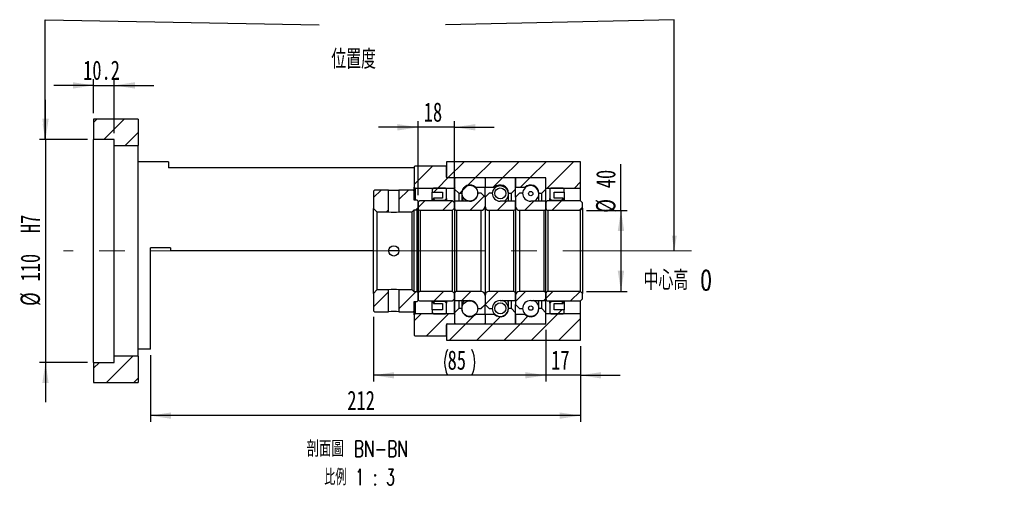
# Model space of a CAD drawing. Header units: millimetres. Extents: x 22 to 333, y 11 to 190.
# Tile 2 of 3: x 171 to 333, y 11 to 92. Entities that reach past the tile are written whole.
import ezdxf

# ---------------------------------------------------------------- set-up
doc = ezdxf.new("R2010")
doc.units = ezdxf.units.MM
doc.linetypes.add('CENTERX2', pattern=[20.32, 12.7, -2.54, 2.54, -2.54])
doc.layers.add('圖層0', color=7, linetype='Continuous')
doc.styles.add('SLDTEXTSTYLE0', font='TXT', dxfattribs={"width": 0.7})
doc.styles.add('SLDTEXTSTYLE1', font='TXT', dxfattribs={"width": 0.7, "bigfont": 'bigfont'})
doc.styles.add('SLDTEXTSTYLE4', font='TXT', dxfattribs={"width": 0.625, "bigfont": 'bigfont'})
doc.dimstyles.new('SLDDIMSTYLE1', dxfattribs={"dimtxt": 0.18, "dimasz": 2.5, "dimexe": 0, "dimexo": 0.0625, "dimgap": 0, "dimtad": 0, "dimtih": 1, "dimtoh": 1, "dimdec": 0, "dimrnd": 1e-09, "dimzin": 0, "dimdsep": 46, "dimtxsty": 'Standard', "dimsah": 1, "dimcen": 0.09, "dimadec": 0, "dimazin": 0, "dimtfac": 2.5, "dimtdec": 0, "dimtofl": 0, "dimtmove": 0, "dimatfit": 3, "dimfxl": 0, "dimfrac": 2, "dimtolj": 1, "dimtzin": 0, "dimarcsym": 0})
doc.dimstyles.new('SLDDIMSTYLE4', dxfattribs={"dimtxt": 3.389974, "dimasz": 2.5, "dimexe": 0, "dimexo": 0.0625, "dimgap": 0.847493, "dimtad": 1, "dimlfac": 3, "dimrnd": 1e-09, "dimzin": 12, "dimdsep": 46, "dimtxsty": 'SLDTEXTSTYLE0', "dimsah": 1, "dimcen": 0.09, "dimadec": 0, "dimazin": 3, "dimtfac": 1, "dimtmove": 0, "dimatfit": 0, "dimfxl": 0, "dimfrac": 2, "dimtolj": 1, "dimtzin": 12, "dimarcsym": 0})
doc.dimstyles.new('SLDDIMSTYLE5', dxfattribs={"dimtxt": 3.389974, "dimasz": 2.5, "dimexe": 0, "dimexo": 0.0625, "dimgap": 0.847493, "dimtad": 1, "dimdec": 1, "dimlfac": 3, "dimrnd": 1e-09, "dimzin": 12, "dimdsep": 46, "dimtxsty": 'SLDTEXTSTYLE0', "dimsah": 1, "dimcen": 0.09, "dimadec": 0, "dimazin": 3, "dimtfac": 1, "dimtdec": 1, "dimtmove": 0, "dimatfit": 0, "dimfxl": 0, "dimfrac": 2, "dimtolj": 1, "dimtzin": 12, "dimarcsym": 0})
doc.dimstyles.new('SLDDIMSTYLE6', dxfattribs={"dimtxt": 3.389974, "dimasz": 2.5, "dimexe": 0, "dimexo": 0.0625, "dimgap": 0.847493, "dimtad": 1, "dimlfac": 3, "dimrnd": 1e-09, "dimzin": 12, "dimdsep": 46, "dimtxsty": 'SLDTEXTSTYLE0', "dimsah": 1, "dimcen": 0.09, "dimadec": 0, "dimazin": 3, "dimtfac": 1, "dimtofl": 0, "dimtmove": 0, "dimatfit": 3, "dimfxl": 0, "dimfrac": 2, "dimtolj": 1, "dimtzin": 12, "dimarcsym": 0})

# ---------------------------------------------------------------- blocks, each defined once
blk = doc.blocks.new('_D_10')
at = {"layer": '圖層0', "color": 7}
for p, q in [((175.34, 72.68), (175.34, 79.2)), ((182.24, 72.68), (174.34, 72.68)), ((175.34, 72.68), (175.34, 36.01)), ((182.24, 36.01), (174.34, 36.01)), ((175.34, 36.01), (175.34, 29.49))]:
    blk.add_line(p, q, dxfattribs=at)
for points in [[(175.34, 72.68), (175.86, 76.07), (174.82, 76.07)], [(175.34, 36.01), (174.82, 32.62), (175.86, 32.62)]]:
    blk.add_solid(points, dxfattribs=at)
at = {"layer": '圖層0', "color": 7, "char_height": 3.175, "attachment_point": 1, "rotation": 90, "style": 'SLDTEXTSTYLE0'}
for s, insert in [('H7', (171.24, 57.26)), ('110', (171.24, 49.32)), ('%%c', (171.24, 45.29))]:
    blk.add_mtext(s, dxfattribs=dict(at, insert=insert))
blk = doc.blocks.new('_D_11')
at = {"layer": '圖層0', "color": 7}
for p, q in [((183.24, 77.01), (183.24, 82.55)), ((186.64, 73.68), (186.64, 82.55)), ((183.24, 81.55), (176.72, 81.55)), ((183.24, 81.55), (186.64, 81.55)), ((186.64, 81.55), (193.16, 81.55))]:
    blk.add_line(p, q, dxfattribs=at)
for points in [[(183.24, 81.55), (179.85, 82.07), (179.85, 81.03)], [(186.64, 81.55), (190.03, 81.03), (190.03, 82.07)]]:
    blk.add_solid(points, dxfattribs=at)
at = {"layer": '圖層0', "color": 7, "insert": (181.52, 85.64), "char_height": 3.175, "attachment_point": 1, "style": 'SLDTEXTSTYLE0'}
blk.add_mtext('10.2', dxfattribs=at)
blk = doc.blocks.new('_D_12')
at = {"layer": '圖層0', "color": 7}
for p, q in [((257.57, 41.35), (257.57, 32.89)), ((263.24, 38.68), (263.24, 32.89)), ((257.57, 33.89), (251.05, 33.89)), ((263.24, 33.89), (257.57, 33.89)), ((263.24, 33.89), (269.76, 33.89))]:
    blk.add_line(p, q, dxfattribs=at)
for points in [[(257.57, 33.89), (254.18, 34.41), (254.18, 33.37)], [(263.24, 33.89), (266.63, 33.37), (266.63, 34.41)]]:
    blk.add_solid(points, dxfattribs=at)
at = {"layer": '圖層0', "color": 7, "insert": (258.43, 37.98), "char_height": 3.175, "attachment_point": 1, "style": 'SLDTEXTSTYLE0'}
blk.add_mtext('17', dxfattribs=at)
blk = doc.blocks.new('_D_13')
at = {"layer": '圖層0', "color": 7}
for p, q in [((263.24, 38.68), (263.24, 26.26)), ((192.57, 37.18), (192.57, 26.26)), ((263.24, 27.26), (192.57, 27.26))]:
    blk.add_line(p, q, dxfattribs=at)
for points in [[(192.57, 27.26), (195.96, 26.74), (195.96, 27.78)], [(263.24, 27.26), (259.85, 27.78), (259.85, 26.74)]]:
    blk.add_solid(points, dxfattribs=at)
at = {"layer": '圖層0', "color": 7, "insert": (224.93, 31.35), "char_height": 3.175, "attachment_point": 1, "style": 'SLDTEXTSTYLE0'}
blk.add_mtext('212', dxfattribs=at)
blk = doc.blocks.new('_D_14')
at = {"layer": '圖層0', "color": 7}
for p, q in [((236.57, 74.66), (230.05, 74.66)), ((236.57, 63.51), (236.57, 75.66)), ((242.57, 74.66), (236.57, 74.66)), ((242.57, 63.51), (242.57, 75.66)), ((242.57, 74.66), (249.09, 74.66))]:
    blk.add_line(p, q, dxfattribs=at)
for points in [[(236.57, 74.66), (233.18, 75.19), (233.18, 74.14)], [(242.57, 74.66), (245.96, 74.14), (245.96, 75.19)]]:
    blk.add_solid(points, dxfattribs=at)
at = {"layer": '圖層0', "color": 7, "insert": (237.5, 78.76), "char_height": 3.175, "attachment_point": 1, "style": 'SLDTEXTSTYLE0'}
blk.add_mtext('18', dxfattribs=at)
blk = doc.blocks.new('_D_15')
at = {"layer": '圖層0', "color": 7}
for p, q in [((269.91, 61.01), (269.91, 68.62)), ((264.24, 61.01), (270.91, 61.01)), ((269.91, 61.01), (269.91, 47.68)), ((264.24, 47.68), (270.91, 47.68))]:
    blk.add_line(p, q, dxfattribs=at)
for points in [[(269.91, 61.01), (269.38, 57.62), (270.43, 57.62)], [(269.91, 47.68), (270.43, 51.07), (269.38, 51.07)]]:
    blk.add_solid(points, dxfattribs=at)
at = {"layer": '圖層0', "color": 7, "char_height": 3.175, "attachment_point": 1, "rotation": 90, "style": 'SLDTEXTSTYLE0'}
for s, insert in [('40', (265.81, 64.65)), ('%%c', (265.81, 60.62))]:
    blk.add_mtext(s, dxfattribs=dict(at, insert=insert))
blk = doc.blocks.new('_D_16')
at = {"layer": '圖層0', "color": 7}
for p, q in [((229.24, 43.51), (229.24, 32.89)), ((257.57, 41.35), (257.57, 32.89)), ((257.57, 33.89), (229.24, 33.89))]:
    blk.add_line(p, q, dxfattribs=at)
for centre, start, end in [((245.65, 36.01), 153.4349, 206.5651), ((241.16, 36.01), 333.4349, 26.5651)]:
    blk.add_arc(centre, 4.73, start, end, dxfattribs=at)
for points in [[(229.24, 33.89), (232.63, 33.37), (232.63, 34.41)], [(257.57, 33.89), (254.18, 34.41), (254.18, 33.37)]]:
    blk.add_solid(points, dxfattribs=at)
at = {"layer": '圖層0', "color": 7, "insert": (241.42, 37.98), "char_height": 3.175, "attachment_point": 1, "style": 'SLDTEXTSTYLE0'}
blk.add_mtext('85', dxfattribs=at)
blk = doc.blocks.new('SW_NOTE_4')
at = {"layer": '圖層0', "color": 0, "char_height": 2.6458, "attachment_point": 2}
for s, insert, style in [('\\M+19655\\M+196CA\\M+19AA4 BN-BN', (9.88, 3.41), 'SLDTEXTSTYLE1'), ('\\M+194E4\\M+197E1 1 : 3', (10.25, -1.26), 'SLDTEXTSTYLE4')]:
    blk.add_mtext(s, dxfattribs=dict(at, insert=insert, style=style))

msp = doc.modelspace()

# ---------------------------------------------------------------- hatches: boundary and pattern name
at = {"linetype": 'Continuous', "lineweight": 18}
h = msp.add_hatch(dxfattribs=at)
h.set_pattern_fill('ANSI31', style=0)
edge = h.paths.add_edge_path(flags=0)
edge.add_line((247.473, 66.3454), (242.673, 66.3454))
edge.add_arc((242.673, 66.2454), 0.1, 90, 180)
edge.add_line((242.573, 66.2454), (242.573, 64.5121))
edge.add_line((242.573, 64.5121), (243.2396, 63.8454))
edge.add_line((243.2396, 63.8454), (243.7396, 63.8454))
edge.add_arc((245.073, 63.8454), 1.3333, 45.438688, 180, ccw=False)
edge.add_line((246.0085, 64.7954), (247.573, 64.7954))
edge.add_line((247.573, 64.7954), (247.573, 66.2454))
edge.add_arc((247.473, 66.2454), 0.1, 0, 90)
h = msp.add_hatch(dxfattribs=at)
h.set_pattern_fill('ANSI31', style=0)
edge = h.paths.add_edge_path(flags=0)
edge.add_line((252.573, 64.5121), (252.573, 66.2454))
edge.add_arc((252.473, 66.2454), 0.1, 0, 90)
edge.add_line((252.473, 66.3454), (247.673, 66.3454))
edge.add_arc((247.673, 66.2454), 0.1, 90, 180)
edge.add_line((247.573, 66.2454), (247.573, 64.7954))
edge.add_line((247.573, 64.7954), (249.1374, 64.7954))
edge.add_arc((250.073, 63.8454), 1.3333, 0, 134.561312, ccw=False)
edge.add_line((251.4063, 63.8454), (251.9063, 63.8454))
edge.add_line((251.9063, 63.8454), (252.573, 64.5121))
h = msp.add_hatch(dxfattribs=at)
h.set_pattern_fill('ANSI31', style=0)
edge = h.paths.add_edge_path(flags=0)
edge.add_line((257.573, 64.5121), (257.573, 66.2454))
edge.add_arc((257.473, 66.2454), 0.1, 0, 90)
edge.add_line((257.473, 66.3454), (252.673, 66.3454))
edge.add_arc((252.673, 66.2454), 0.1, 90, 180)
edge.add_line((252.573, 66.2454), (252.573, 64.7954))
edge.add_line((252.573, 64.7954), (254.1374, 64.7954))
edge.add_arc((255.073, 63.8454), 1.3333, 0, 134.561312, ccw=False)
edge.add_line((256.4063, 63.8454), (256.9063, 63.8454))
edge.add_line((256.9063, 63.8454), (257.573, 64.5121))
h = msp.add_hatch(dxfattribs=at)
h.set_pattern_fill('ANSI31', style=0)
edge = h.paths.add_edge_path(flags=0)
edge.add_arc((245.073, 63.8407), 1.2994, 0, 360)
h = msp.add_hatch(dxfattribs=at)
h.set_pattern_fill('ANSI31', style=0)
h.paths.add_polyline_path([(231.723, 60.7621), (231.723, 64.3454), (229.4063, 64.3454), (229.2396, 64.1787), (229.2396, 61.3287), (229.8063, 60.7621)], flags=0)
h = msp.add_hatch(dxfattribs=at)
h.set_pattern_fill('ANSI31', style=0)
h.paths.add_polyline_path([(236.4063, 62.6787), (235.9063, 62.6787), (235.9063, 64.1787), (235.7396, 64.3454), (233.423, 64.3454), (233.423, 60.7621), (235.573, 60.7621), (235.9063, 61.0954), (236.4063, 61.0954), (236.573, 61.262), (236.573, 62.512)], flags=0)
h = msp.add_hatch(dxfattribs=at)
h.set_pattern_fill('ANSI31', style=0)
h.paths.add_polyline_path([(240.573, 64.012), (240.573, 63.0121), (239.073, 63.0121), (239.073, 62.9454), (239.3396, 62.6787), (240.973, 62.6787), (241.2396, 62.9454), (241.2396, 64.5121), (241.073, 64.6787), (239.073, 64.6787), (238.9063, 64.5121), (238.9063, 64.012)], flags=0)
h = msp.add_hatch(dxfattribs=at)
h.set_pattern_fill('ANSI31', style=0)
edge = h.paths.add_edge_path(flags=0)
edge.add_line((247.573, 61.6787), (247.573, 63.1787))
edge.add_line((247.573, 63.1787), (246.9063, 63.8454))
edge.add_line((246.9063, 63.8454), (246.4063, 63.8454))
edge.add_arc((245.073, 63.8454), 1.3333, 270, 360, ccw=False)
edge.add_line((245.073, 62.512), (242.573, 62.512))
edge.add_line((242.573, 62.512), (242.573, 61.3454))
edge.add_arc((242.9063, 61.3454), 0.3333, 180, 270)
edge.add_line((242.9063, 61.0121), (246.9063, 61.0121))
edge.add_arc((246.9063, 61.6787), 0.6667, 270, 360)
h = msp.add_hatch(dxfattribs=at)
h.set_pattern_fill('ANSI31', style=0)
edge = h.paths.add_edge_path(flags=0)
edge.add_line((248.7396, 63.8454), (248.2396, 63.8454))
edge.add_line((248.2396, 63.8454), (247.573, 63.1787))
edge.add_line((247.573, 63.1787), (247.573, 61.6787))
edge.add_arc((248.2396, 61.6787), 0.6667, 180, 270)
edge.add_line((248.2396, 61.0121), (252.2396, 61.0121))
edge.add_arc((252.2396, 61.3454), 0.3333, 270, 360)
edge.add_line((252.573, 61.3454), (252.573, 62.512))
edge.add_line((252.573, 62.512), (250.073, 62.512))
edge.add_arc((250.073, 63.8454), 1.3333, 180, 270, ccw=False)
h = msp.add_hatch(dxfattribs=at)
h.set_pattern_fill('ANSI31', style=0)
edge = h.paths.add_edge_path(flags=0)
edge.add_arc((250.073, 63.7945), 0.9022, 0, 360)
h = msp.add_hatch(dxfattribs=at)
h.set_pattern_fill('ANSI31', style=0)
edge = h.paths.add_edge_path(flags=0)
edge.add_line((253.7396, 63.8454), (253.2396, 63.8454))
edge.add_line((253.2396, 63.8454), (252.573, 63.1787))
edge.add_line((252.573, 63.1787), (252.573, 61.6787))
edge.add_arc((253.2396, 61.6787), 0.6667, 180, 270)
edge.add_line((253.2396, 61.0121), (257.2396, 61.0121))
edge.add_arc((257.2396, 61.3454), 0.3333, 270, 360)
edge.add_line((257.573, 61.3454), (257.573, 62.512))
edge.add_line((257.573, 62.512), (255.073, 62.512))
edge.add_arc((255.073, 63.8454), 1.3333, 180, 270, ccw=False)
h = msp.add_hatch(dxfattribs=at)
h.set_pattern_fill('ANSI31', style=0)
edge = h.paths.add_edge_path(flags=0)
edge.add_arc((255.073, 63.7583), 0.3622, 0, 360)
h = msp.add_hatch(dxfattribs=at)
h.set_pattern_fill('ANSI31', style=0)
h.paths.add_polyline_path([(260.4063, 62.9454), (260.4063, 63.0121), (258.9063, 63.0121), (258.9063, 64.012), (260.573, 64.012), (260.573, 64.5121), (260.4063, 64.6787), (258.4063, 64.6787), (258.2396, 64.5121), (258.2396, 62.9454), (258.5063, 62.6787), (260.1396, 62.6787)], flags=0)
h = msp.add_hatch(dxfattribs=at)
h.set_pattern_fill('ANSI31', style=0)
edge = h.paths.add_edge_path(flags=0)
edge.add_line((242.2396, 61.0121), (242.573, 61.3454))
edge.add_line((242.573, 61.3454), (242.573, 62.2454))
edge.add_line((242.573, 62.2454), (242.2396, 62.5787))
edge.add_line((242.2396, 62.5787), (236.9063, 62.5787))
edge.add_arc((236.9063, 62.2454), 0.3333, 90, 180)
edge.add_line((236.573, 62.2454), (236.573, 61.3454))
edge.add_arc((236.9063, 61.3454), 0.3333, 180, 270)
edge.add_line((236.9063, 61.0121), (242.2396, 61.0121))
h = msp.add_hatch(dxfattribs=at)
h.set_pattern_fill('ANSI31', style=0)
edge = h.paths.add_edge_path(flags=0)
edge.add_line((263.2396, 61.0121), (263.573, 61.3454))
edge.add_line((263.573, 61.3454), (263.573, 62.2454))
edge.add_line((263.573, 62.2454), (263.2396, 62.5787))
edge.add_line((263.2396, 62.5787), (257.9063, 62.5787))
edge.add_arc((257.9063, 62.2454), 0.3333, 90, 180)
edge.add_line((257.573, 62.2454), (257.573, 61.3454))
edge.add_arc((257.9063, 61.3454), 0.3333, 180, 270)
edge.add_line((257.9063, 61.0121), (263.2396, 61.0121))
h = msp.add_hatch(dxfattribs=at)
h.set_pattern_fill('ANSI31', style=0)
h.paths.add_polyline_path([(229.2396, 44.5121), (229.4063, 44.3454), (231.723, 44.3454), (231.723, 47.9287), (229.8063, 47.9287), (229.2396, 47.362)], flags=0)
h = msp.add_hatch(dxfattribs=at)
h.set_pattern_fill('ANSI31', style=0)
h.paths.add_polyline_path([(235.9063, 44.5121), (235.9063, 46.0121), (236.4063, 46.0121), (236.573, 46.1787), (236.573, 47.4287), (236.4063, 47.5954), (235.9063, 47.5954), (235.573, 47.9287), (233.423, 47.9287), (233.423, 44.3454), (235.7396, 44.3454)], flags=0)
h = msp.add_hatch(dxfattribs=at)
h.set_pattern_fill('ANSI31', style=0)
edge = h.paths.add_edge_path(flags=0)
edge.add_line((242.573, 47.3454), (242.2396, 47.6787))
edge.add_line((242.2396, 47.6787), (236.9063, 47.6787))
edge.add_arc((236.9063, 47.3454), 0.3333, 90, 180)
edge.add_line((236.573, 47.3454), (236.573, 46.4454))
edge.add_arc((236.9063, 46.4454), 0.3333, 180, 270)
edge.add_line((236.9063, 46.1121), (242.2396, 46.1121))
edge.add_line((242.2396, 46.1121), (242.573, 46.4454))
edge.add_line((242.573, 46.4454), (242.573, 47.3454))
h = msp.add_hatch(dxfattribs=at)
h.set_pattern_fill('ANSI31', style=0)
edge = h.paths.add_edge_path(flags=0)
edge.add_line((246.4063, 44.8454), (246.9063, 44.8454))
edge.add_line((246.9063, 44.8454), (247.573, 45.5121))
edge.add_line((247.573, 45.5121), (247.573, 47.0121))
edge.add_arc((246.9063, 47.0121), 0.6667, 0, 90)
edge.add_line((246.9063, 47.6787), (242.9063, 47.6787))
edge.add_arc((242.9063, 47.3454), 0.3333, 90, 180)
edge.add_line((242.573, 47.3454), (242.573, 46.1787))
edge.add_line((242.573, 46.1787), (245.073, 46.1787))
edge.add_arc((245.073, 44.8454), 1.3333, 0, 90, ccw=False)
h = msp.add_hatch(dxfattribs=at)
h.set_pattern_fill('ANSI31', style=0)
edge = h.paths.add_edge_path(flags=0)
edge.add_line((247.573, 47.0121), (247.573, 45.5121))
edge.add_line((247.573, 45.5121), (248.2396, 44.8454))
edge.add_line((248.2396, 44.8454), (248.7396, 44.8454))
edge.add_arc((250.073, 44.8454), 1.3333, 90, 180, ccw=False)
edge.add_line((250.073, 46.1787), (252.573, 46.1787))
edge.add_line((252.573, 46.1787), (252.573, 47.3454))
edge.add_arc((252.2396, 47.3454), 0.3333, 0, 90)
edge.add_line((252.2396, 47.6787), (248.2396, 47.6787))
edge.add_arc((248.2396, 47.0121), 0.6667, 90, 180)
h = msp.add_hatch(dxfattribs=at)
h.set_pattern_fill('ANSI31', style=0)
edge = h.paths.add_edge_path(flags=0)
edge.add_line((252.573, 47.0121), (252.573, 45.5121))
edge.add_line((252.573, 45.5121), (253.2396, 44.8454))
edge.add_line((253.2396, 44.8454), (253.7396, 44.8454))
edge.add_arc((255.073, 44.8454), 1.3333, 90, 180, ccw=False)
edge.add_line((255.073, 46.1787), (257.573, 46.1787))
edge.add_line((257.573, 46.1787), (257.573, 47.3454))
edge.add_arc((257.2396, 47.3454), 0.3333, 0, 90)
edge.add_line((257.2396, 47.6787), (253.2396, 47.6787))
edge.add_arc((253.2396, 47.0121), 0.6667, 90, 180)
h = msp.add_hatch(dxfattribs=at)
h.set_pattern_fill('ANSI31', style=0)
edge = h.paths.add_edge_path(flags=0)
edge.add_line((263.573, 47.3454), (263.2396, 47.6787))
edge.add_line((263.2396, 47.6787), (257.9063, 47.6787))
edge.add_arc((257.9063, 47.3454), 0.3333, 90, 180)
edge.add_line((257.573, 47.3454), (257.573, 46.4454))
edge.add_arc((257.9063, 46.4454), 0.3333, 180, 270)
edge.add_line((257.9063, 46.1121), (263.2396, 46.1121))
edge.add_line((263.2396, 46.1121), (263.573, 46.4454))
edge.add_line((263.573, 46.4454), (263.573, 47.3454))
h = msp.add_hatch(dxfattribs=at)
h.set_pattern_fill('ANSI31', style=0)
h.paths.add_polyline_path([(239.073, 45.7454), (239.073, 45.6787), (240.573, 45.6787), (240.573, 44.6787), (238.9063, 44.6787), (238.9063, 44.1787), (239.073, 44.0121), (241.073, 44.0121), (241.2396, 44.1787), (241.2396, 45.7454), (240.973, 46.0121), (239.3396, 46.0121)], flags=0)
h = msp.add_hatch(dxfattribs=at)
h.set_pattern_fill('ANSI31', style=0)
edge = h.paths.add_edge_path(flags=0)
edge.add_arc((245.073, 44.8501), 1.2994, 0, 360)
h = msp.add_hatch(dxfattribs=at)
h.set_pattern_fill('ANSI31', style=0)
edge = h.paths.add_edge_path(flags=0)
edge.add_arc((250.073, 44.8962), 0.9022, 0, 360)
h = msp.add_hatch(dxfattribs=at)
h.set_pattern_fill('ANSI31', style=0)
h.paths.add_polyline_path([(258.9063, 44.6787), (258.9063, 45.6787), (260.4063, 45.6787), (260.4063, 45.7454), (260.1396, 46.0121), (258.5063, 46.0121), (258.2396, 45.7454), (258.2396, 44.1787), (258.4063, 44.0121), (260.4063, 44.0121), (260.573, 44.1787), (260.573, 44.6787)], flags=0)
h = msp.add_hatch(dxfattribs=at)
h.set_pattern_fill('ANSI31', style=0)
edge = h.paths.add_edge_path(flags=0)
edge.add_line((242.573, 44.1787), (242.573, 42.4454))
edge.add_arc((242.673, 42.4454), 0.1, 180, 270)
edge.add_line((242.673, 42.3454), (247.473, 42.3454))
edge.add_arc((247.473, 42.4454), 0.1, 270, 360)
edge.add_line((247.573, 42.4454), (247.573, 43.8954))
edge.add_line((247.573, 43.8954), (246.0085, 43.8954))
edge.add_arc((245.073, 44.8454), 1.3333, 180, 314.561312, ccw=False)
edge.add_line((243.7396, 44.8454), (243.2396, 44.8454))
edge.add_line((243.2396, 44.8454), (242.573, 44.1787))
h = msp.add_hatch(dxfattribs=at)
h.set_pattern_fill('ANSI31', style=0)
edge = h.paths.add_edge_path(flags=0)
edge.add_line((247.673, 42.3454), (252.473, 42.3454))
edge.add_arc((252.473, 42.4454), 0.1, 270, 360)
edge.add_line((252.573, 42.4454), (252.573, 44.1787))
edge.add_line((252.573, 44.1787), (251.9063, 44.8454))
edge.add_line((251.9063, 44.8454), (251.4063, 44.8454))
edge.add_arc((250.073, 44.8454), 1.3333, 225.438688, 360, ccw=False)
edge.add_line((249.1374, 43.8954), (247.573, 43.8954))
edge.add_line((247.573, 43.8954), (247.573, 42.4454))
edge.add_arc((247.673, 42.4454), 0.1, 180, 270)
h = msp.add_hatch(dxfattribs=at)
h.set_pattern_fill('ANSI31', style=0)
edge = h.paths.add_edge_path(flags=0)
edge.add_line((252.673, 42.3454), (257.473, 42.3454))
edge.add_arc((257.473, 42.4454), 0.1, 270, 360)
edge.add_line((257.573, 42.4454), (257.573, 44.1787))
edge.add_line((257.573, 44.1787), (256.9063, 44.8454))
edge.add_line((256.9063, 44.8454), (256.4063, 44.8454))
edge.add_arc((255.073, 44.8454), 1.3333, 225.438688, 360, ccw=False)
edge.add_line((254.1374, 43.8954), (252.573, 43.8954))
edge.add_line((252.573, 43.8954), (252.573, 42.4454))
edge.add_arc((252.673, 42.4454), 0.1, 180, 270)
h = msp.add_hatch(dxfattribs=at)
h.set_pattern_fill('ANSI31', style=0)
edge = h.paths.add_edge_path(flags=0)
edge.add_arc((255.073, 44.9324), 0.3622, 0, 360)
at = {"layer": '圖層0', "linetype": 'Continuous', "lineweight": 18}
h = msp.add_hatch(dxfattribs=at)
h.set_pattern_fill('ANSI31', color=256, style=0)
h.paths.add_polyline_path([(190.573, 71.6787), (190.573, 76.012), (183.2396, 76.012), (183.2396, 72.6787), (186.6396, 72.6787), (186.6396, 71.6787)], flags=0)
h = msp.add_hatch(dxfattribs=at)
h.set_pattern_fill('ANSI31', color=256, style=0)
edge = h.paths.add_edge_path(flags=0)
edge.add_line((236.073, 68.3454), (235.9063, 68.1787))
edge.add_line((235.9063, 68.1787), (235.9063, 64.8454))
edge.add_line((235.9063, 64.8454), (236.073, 64.6787))
edge.add_line((236.073, 64.6787), (242.523, 64.6787))
edge.add_line((242.523, 64.6787), (242.623, 64.7787))
edge.add_line((242.623, 64.7787), (242.623, 66.2454))
edge.add_line((242.623, 66.2454), (242.523, 66.3454))
edge.add_line((242.523, 66.3454), (241.373, 66.3454))
edge.add_arc((241.373, 66.4787), 0.1333, 180, 270, ccw=False)
edge.add_line((241.2396, 66.4787), (241.2396, 68.1787))
edge.add_line((241.2396, 68.1787), (241.073, 68.3454))
edge.add_line((241.073, 68.3454), (236.073, 68.3454))
h = msp.add_hatch(dxfattribs=at)
h.set_pattern_fill('ANSI31', color=256, style=0)
h.paths.add_polyline_path([(257.573, 64.6787), (263.2396, 64.6787), (263.2396, 69.0121), (241.2396, 69.0121), (241.2396, 66.3454), (257.573, 66.3454)], flags=0)
h = msp.add_hatch(dxfattribs=at)
h.set_pattern_fill('ANSI31', color=256, style=0)
edge = h.paths.add_edge_path(flags=0)
edge.add_line((235.9063, 40.5121), (236.073, 40.3454))
edge.add_line((236.073, 40.3454), (241.073, 40.3454))
edge.add_line((241.073, 40.3454), (241.2396, 40.5121))
edge.add_line((241.2396, 40.5121), (241.2396, 42.212))
edge.add_arc((241.373, 42.212), 0.1333, 90, 180, ccw=False)
edge.add_line((241.373, 42.3454), (242.523, 42.3454))
edge.add_line((242.523, 42.3454), (242.623, 42.4454))
edge.add_line((242.623, 42.4454), (242.623, 43.9121))
edge.add_line((242.623, 43.9121), (242.523, 44.0121))
edge.add_line((242.523, 44.0121), (236.073, 44.0121))
edge.add_line((236.073, 44.0121), (235.9063, 43.8454))
edge.add_line((235.9063, 43.8454), (235.9063, 40.5121))
h = msp.add_hatch(dxfattribs=at)
h.set_pattern_fill('ANSI31', color=256, style=0)
h.paths.add_polyline_path([(241.2396, 39.6787), (263.2396, 39.6787), (263.2396, 44.0121), (257.573, 44.0121), (257.573, 42.3454), (241.2396, 42.3454)], flags=0)
h = msp.add_hatch(dxfattribs=at)
h.set_pattern_fill('ANSI31', color=256, style=0)
h.paths.add_polyline_path([(183.2396, 36.0121), (183.2396, 32.6787), (190.573, 32.6787), (190.573, 37.012), (186.6396, 37.012), (186.6396, 36.0121)], flags=0)

# ---------------------------------------------------------------- linework, layer by layer
at = {"color": 7, "linetype": 'Continuous', "lineweight": 25}
for p, q in [((183.2396, 76.012), (183.2396, 72.6787)), ((190.573, 76.012), (183.2396, 76.012)), ((190.573, 76.012), (190.573, 71.6787)), ((186.6396, 72.6787), (183.2396, 72.6787)), ((183.2396, 36.0121), (183.2396, 72.6787)), ((186.6396, 71.6787), (186.6396, 72.6787)), ((186.6396, 71.6787), (190.573, 71.6787)), ((186.6396, 37.012), (186.6396, 71.6787)), ((190.573, 37.012), (190.573, 71.6787)), ((195.573, 69.0121), (190.573, 69.0121)), ((195.573, 69.0121), (195.573, 68.0121)), ((235.9063, 68.0121), (195.573, 68.0121)), ((235.9063, 68.1787), (236.073, 68.3454)), ((235.9063, 68.1787), (235.9063, 64.8454)), ((236.073, 68.3454), (241.073, 68.3454)), ((241.073, 68.3454), (241.2396, 68.1787)), ((241.2396, 69.0121), (241.2396, 66.3454)), ((263.2396, 69.0121), (241.2396, 69.0121)), ((241.2396, 66.4787), (241.2396, 68.1787)), ((263.2396, 64.6787), (263.2396, 69.0121)), ((257.573, 66.3454), (241.2396, 66.3454)), ((242.523, 66.3454), (241.373, 66.3454)), ((242.523, 66.3454), (242.623, 66.2454)), ((247.473, 66.3454), (242.673, 66.3454)), ((252.473, 66.3454), (247.673, 66.3454)), ((257.473, 66.3454), (252.673, 66.3454)), ((257.573, 64.6787), (257.573, 66.3454)), ((236.073, 64.6787), (235.9063, 64.8454)), ((235.9063, 64.1787), (235.9063, 64.8454)), ((242.623, 64.7787), (242.523, 64.6787)), ((242.573, 66.2454), (242.573, 64.5121)), ((242.623, 64.7787), (242.623, 66.2454)), ((246.0085, 64.7954), (246.0085, 64.7907)), ((246.0085, 64.7954), (247.573, 64.7954)), ((247.573, 66.2454), (247.573, 64.7954)), ((247.573, 64.7954), (249.1374, 64.7954)), ((247.573, 63.1787), (247.573, 64.7954)), ((249.1374, 64.6383), (249.1374, 64.7954)), ((252.573, 66.2454), (252.573, 64.7954)), ((252.573, 64.5121), (252.573, 66.2454)), ((252.573, 64.7954), (254.1374, 64.7954)), ((254.1374, 64.6885), (254.1374, 64.7954)), ((257.573, 64.5121), (257.573, 66.2454)), ((229.2396, 64.1787), (229.4063, 64.3454)), ((229.2396, 64.1787), (229.2396, 61.3287)), ((231.723, 64.3454), (229.4063, 64.3454)), ((231.723, 60.7621), (231.723, 64.3454)), ((233.423, 64.3454), (233.423, 60.7621)), ((235.7396, 64.3454), (233.423, 64.3454)), ((235.7396, 64.3454), (235.9063, 64.1787)), ((235.9063, 62.6787), (235.9063, 64.1787)), ((236.073, 64.6787), (242.523, 64.6787)), ((236.073, 64.6787), (236.073, 62.6787)), ((238.9063, 64.5121), (239.073, 64.6787)), ((238.9063, 64.5121), (238.9063, 64.012)), ((238.9063, 64.012), (240.573, 64.012)), ((238.9063, 62.5787), (238.9063, 64.012)), ((241.073, 64.6787), (239.073, 64.6787)), ((240.573, 64.012), (240.573, 63.0121)), ((241.073, 64.6787), (241.2396, 64.5121)), ((241.2396, 62.9454), (241.2396, 64.5121)), ((242.523, 62.2954), (242.523, 64.6787)), ((242.573, 64.5121), (243.2396, 63.8454)), ((242.573, 64.5121), (242.573, 62.512)), ((243.2396, 63.8454), (243.2396, 62.512)), ((243.2396, 63.8454), (243.7396, 63.8454)), ((243.7396, 63.8454), (243.7396, 62.512)), ((246.9063, 63.8454), (246.4063, 63.8454)), ((247.573, 63.1787), (246.9063, 63.8454)), ((248.2396, 63.8454), (247.573, 63.1787)), ((247.573, 63.1787), (247.573, 61.6787)), ((248.7396, 63.8454), (248.2396, 63.8454)), ((251.4063, 62.512), (251.4063, 63.8454)), ((251.4063, 63.8454), (251.9063, 63.8454)), ((251.9063, 63.8454), (252.573, 64.5121)), ((251.9063, 62.512), (251.9063, 63.8454)), ((252.573, 63.1787), (252.573, 64.5121)), ((253.2396, 63.8454), (252.573, 63.1787)), ((252.573, 63.1787), (252.573, 61.6787)), ((253.7396, 63.8454), (253.2396, 63.8454)), ((256.4063, 62.512), (256.4063, 63.8454)), ((256.4063, 63.8454), (256.9063, 63.8454)), ((256.9063, 63.8454), (257.573, 64.5121)), ((256.9063, 62.512), (256.9063, 63.8454)), ((257.573, 64.6787), (263.2396, 64.6787)), ((257.573, 62.512), (257.573, 64.5121)), ((258.2396, 64.5121), (258.4063, 64.6787)), ((258.2396, 64.5121), (258.2396, 62.9454)), ((260.4063, 64.6787), (258.4063, 64.6787)), ((258.9063, 64.012), (260.573, 64.012)), ((258.9063, 63.0121), (258.9063, 64.012)), ((260.4063, 64.6787), (260.573, 64.5121)), ((260.573, 64.012), (260.573, 64.5121)), ((260.573, 64.012), (260.573, 62.5787)), ((263.2396, 62.5787), (263.2396, 64.6787)), ((236.4063, 62.6787), (235.9063, 62.6787)), ((236.4063, 62.6787), (236.573, 62.512)), ((236.573, 61.262), (236.573, 62.512)), ((236.573, 62.2454), (236.573, 61.3454)), ((242.2396, 62.5787), (236.9063, 62.5787)), ((240.573, 63.0121), (239.073, 63.0121)), ((239.073, 63.0121), (239.073, 62.9454)), ((239.3396, 62.6787), (239.073, 62.9454)), ((239.073, 62.5787), (239.073, 62.9454)), ((239.3396, 62.6787), (239.3396, 62.5787)), ((239.3396, 62.6787), (240.973, 62.6787)), ((241.2396, 62.9454), (240.973, 62.6787)), ((240.973, 62.5787), (240.973, 62.6787)), ((241.2396, 62.9454), (241.2396, 62.5787)), ((242.2396, 62.5787), (242.573, 62.2454)), ((245.073, 62.512), (242.573, 62.512)), ((242.573, 62.512), (242.573, 61.3454)), ((242.573, 61.3454), (242.573, 62.2454)), ((247.573, 61.6787), (247.573, 47.0121)), ((252.573, 62.512), (250.073, 62.512)), ((252.573, 61.3454), (252.573, 62.512)), ((257.573, 62.512), (255.073, 62.512)), ((257.573, 61.3454), (257.573, 62.512)), ((257.573, 62.2454), (257.573, 61.3454)), ((263.2396, 62.5787), (257.9063, 62.5787)), ((258.5063, 62.6787), (258.2396, 62.9454)), ((258.2396, 62.5787), (258.2396, 62.9454)), ((258.5063, 62.6787), (258.5063, 62.5787)), ((258.5063, 62.6787), (260.1396, 62.6787)), ((260.4063, 63.0121), (258.9063, 63.0121)), ((260.4063, 62.9454), (260.1396, 62.6787)), ((260.1396, 62.5787), (260.1396, 62.6787)), ((260.4063, 62.9454), (260.4063, 63.0121)), ((260.4063, 62.9454), (260.4063, 62.5787)), ((263.2396, 62.5787), (263.573, 62.2454)), ((263.573, 61.3454), (263.573, 62.2454)), ((229.8063, 60.7621), (229.2396, 61.3287)), ((229.2396, 47.362), (229.2396, 61.3287)), ((229.8063, 60.7621), (229.8063, 47.9287)), ((229.8063, 60.7621), (231.723, 60.7621)), ((233.423, 60.7621), (235.573, 60.7621)), ((235.9063, 61.0954), (235.573, 60.7621)), ((235.573, 47.9287), (235.573, 60.7621)), ((235.9063, 61.0954), (236.4063, 61.0954)), ((235.9063, 47.5954), (235.9063, 61.0954)), ((236.573, 61.262), (236.4063, 61.0954)), ((236.4063, 47.5954), (236.4063, 61.0954)), ((236.573, 61.262), (236.573, 47.4287)), ((236.9063, 61.0121), (236.9063, 47.6787)), ((236.9063, 61.0121), (242.2396, 61.0121)), ((242.573, 61.3454), (242.2396, 61.0121)), ((242.2396, 47.6787), (242.2396, 61.0121)), ((242.573, 61.3454), (242.573, 47.3454)), ((242.9063, 47.6787), (242.9063, 61.0121)), ((242.9063, 61.0121), (246.9063, 61.0121)), ((246.9063, 47.6787), (246.9063, 61.0121)), ((248.2396, 61.0121), (248.2396, 47.6787)), ((248.2396, 61.0121), (252.2396, 61.0121)), ((252.2396, 61.0121), (252.2396, 47.6787)), ((252.573, 61.3454), (252.573, 47.3454)), ((253.2396, 61.0121), (253.2396, 47.6787)), ((253.2396, 61.0121), (257.2396, 61.0121)), ((257.2396, 61.0121), (257.2396, 47.6787)), ((257.573, 47.3454), (257.573, 61.3454)), ((257.9063, 61.0121), (257.9063, 47.6787)), ((257.9063, 61.0121), (263.2396, 61.0121)), ((263.573, 61.3454), (263.2396, 61.0121)), ((263.2396, 47.6787), (263.2396, 61.0121)), ((263.573, 61.3454), (263.573, 47.3454)), ((195.9063, 54.8454), (192.573, 54.8454)), ((192.573, 38.1787), (192.573, 54.8454)), ((195.9063, 54.8454), (195.9063, 54.3454)), ((229.2396, 54.3454), (195.9063, 54.3454)), ((233.4122, 54.3454), (231.723, 54.3454)), ((229.2396, 47.362), (229.8063, 47.9287)), ((229.2396, 47.362), (229.2396, 44.5121)), ((231.723, 47.9287), (229.8063, 47.9287)), ((231.723, 44.3454), (231.723, 47.9287)), ((235.573, 47.9287), (233.423, 47.9287)), ((233.423, 47.9287), (233.423, 44.3454)), ((235.573, 47.9287), (235.9063, 47.5954)), ((236.4063, 47.5954), (235.9063, 47.5954)), ((236.4063, 47.5954), (236.573, 47.4287)), ((236.573, 46.1787), (236.573, 47.4287)), ((236.573, 47.3454), (236.573, 46.4454)), ((242.2396, 47.6787), (236.9063, 47.6787)), ((242.2396, 47.6787), (242.573, 47.3454)), ((242.573, 46.4454), (242.573, 47.3454)), ((242.573, 47.3454), (242.573, 46.1787)), ((246.9063, 47.6787), (242.9063, 47.6787)), ((247.573, 47.0121), (247.573, 45.5121)), ((252.2396, 47.6787), (248.2396, 47.6787)), ((252.573, 46.1787), (252.573, 47.3454)), ((252.573, 47.0121), (252.573, 45.5121)), ((257.2396, 47.6787), (253.2396, 47.6787)), ((257.573, 47.3454), (257.573, 46.4454)), ((257.573, 46.1787), (257.573, 47.3454)), ((263.2396, 47.6787), (257.9063, 47.6787)), ((263.2396, 47.6787), (263.573, 47.3454)), ((263.573, 46.4454), (263.573, 47.3454)), ((235.9063, 46.0121), (236.4063, 46.0121)), ((235.9063, 44.5121), (235.9063, 46.0121)), ((236.073, 46.0121), (236.073, 44.0121)), ((236.573, 46.1787), (236.4063, 46.0121)), ((236.9063, 46.112), (242.2396, 46.112)), ((238.9063, 44.6787), (238.9063, 46.112)), ((239.073, 45.7454), (239.073, 46.112)), ((239.073, 45.7454), (239.3396, 46.0121)), ((239.073, 45.7454), (239.073, 45.6787)), ((239.073, 45.6787), (240.573, 45.6787)), ((239.3396, 46.112), (239.3396, 46.0121)), ((240.973, 46.0121), (239.3396, 46.0121)), ((240.573, 45.6787), (240.573, 44.6787)), ((240.973, 46.0121), (240.973, 46.112)), ((240.973, 46.0121), (241.2396, 45.7454)), ((241.2396, 46.112), (241.2396, 45.7454)), ((241.2396, 44.1787), (241.2396, 45.7454)), ((242.573, 46.4454), (242.2396, 46.112)), ((242.523, 44.0121), (242.523, 46.3954)), ((242.573, 46.1787), (245.073, 46.1787)), ((242.573, 46.1787), (242.573, 44.1787)), ((243.2396, 46.1787), (243.2396, 44.8454)), ((243.7396, 46.1959), (243.7396, 44.8454)), ((246.9063, 44.8454), (247.573, 45.5121)), ((247.573, 45.5121), (248.2396, 44.8454)), ((247.573, 43.8954), (247.573, 45.5121)), ((250.073, 46.1787), (252.573, 46.1787)), ((251.4063, 44.8454), (251.4063, 46.1787)), ((251.9063, 44.8454), (251.9063, 46.1787)), ((252.573, 45.5121), (253.2396, 44.8454)), ((252.573, 44.1787), (252.573, 45.5121)), ((255.073, 46.1787), (257.573, 46.1787)), ((256.4063, 44.8454), (256.4063, 46.1787)), ((256.9063, 44.8454), (256.9063, 46.1787)), ((257.573, 44.1787), (257.573, 46.1787)), ((257.9063, 46.112), (263.2396, 46.112)), ((258.2396, 45.7454), (258.2396, 46.112)), ((258.2396, 45.7454), (258.5063, 46.0121)), ((258.2396, 45.7454), (258.2396, 44.1787)), ((258.5063, 46.112), (258.5063, 46.0121)), ((260.1396, 46.0121), (258.5063, 46.0121)), ((258.9063, 45.6787), (260.4063, 45.6787)), ((258.9063, 44.6787), (258.9063, 45.6787)), ((260.1396, 46.0121), (260.1396, 46.112)), ((260.1396, 46.0121), (260.4063, 45.7454)), ((260.4063, 46.112), (260.4063, 45.7454)), ((260.4063, 45.6787), (260.4063, 45.7454)), ((260.573, 46.112), (260.573, 44.6787)), ((263.573, 46.4454), (263.2396, 46.112)), ((263.2396, 44.0121), (263.2396, 46.112)), ((229.4063, 44.3454), (229.2396, 44.5121)), ((229.4063, 44.3454), (231.723, 44.3454)), ((233.423, 44.3454), (235.7396, 44.3454)), ((235.9063, 44.5121), (235.7396, 44.3454)), ((235.9063, 43.8454), (235.9063, 44.5121)), ((235.9063, 43.8454), (236.073, 44.0121)), ((235.9063, 43.8454), (235.9063, 40.5121)), ((242.523, 44.0121), (236.073, 44.0121)), ((240.573, 44.6787), (238.9063, 44.6787)), ((238.9063, 44.6787), (238.9063, 44.1787)), ((239.073, 44.0121), (238.9063, 44.1787)), ((239.073, 44.0121), (241.073, 44.0121)), ((241.2396, 44.1787), (241.073, 44.0121)), ((242.523, 44.0121), (242.623, 43.912)), ((243.2396, 44.8454), (242.573, 44.1787)), ((242.573, 44.1787), (242.573, 42.4454)), ((242.623, 42.4454), (242.623, 43.912)), ((243.7396, 44.8454), (243.2396, 44.8454)), ((246.0085, 43.9483), (246.0085, 43.8954)), ((247.573, 43.8954), (246.0085, 43.8954)), ((246.4063, 44.8454), (246.9063, 44.8454)), ((249.1374, 43.8954), (247.573, 43.8954)), ((247.573, 43.8954), (247.573, 42.4454)), ((248.2396, 44.8454), (248.7396, 44.8454)), ((249.1374, 43.8954), (249.1374, 43.9462)), ((251.9063, 44.8454), (251.4063, 44.8454)), ((252.573, 44.1787), (251.9063, 44.8454)), ((252.573, 42.4454), (252.573, 44.1787)), ((254.1374, 43.8954), (252.573, 43.8954)), ((252.573, 43.8954), (252.573, 42.4454)), ((253.2396, 44.8454), (253.7396, 44.8454)), ((254.1374, 43.8954), (254.1374, 43.9824)), ((256.9063, 44.8454), (256.4063, 44.8454)), ((257.573, 44.1787), (256.9063, 44.8454)), ((257.573, 42.4454), (257.573, 44.1787)), ((257.573, 42.3454), (257.573, 44.0121)), ((263.2396, 44.0121), (257.573, 44.0121)), ((258.4063, 44.0121), (258.2396, 44.1787)), ((258.4063, 44.0121), (260.4063, 44.0121)), ((260.573, 44.6787), (258.9063, 44.6787)), ((260.573, 44.1787), (260.4063, 44.0121)), ((260.573, 44.1787), (260.573, 44.6787)), ((263.2396, 39.6787), (263.2396, 44.0121)), ((241.2396, 42.3454), (241.2396, 39.6787)), ((241.2396, 42.3454), (257.573, 42.3454)), ((241.2396, 40.5121), (241.2396, 42.212)), ((241.373, 42.3454), (242.523, 42.3454)), ((242.623, 42.4454), (242.523, 42.3454)), ((242.673, 42.3454), (247.473, 42.3454)), ((247.673, 42.3454), (252.473, 42.3454)), ((252.673, 42.3454), (257.473, 42.3454)), ((236.073, 40.3454), (235.9063, 40.5121)), ((241.2396, 40.5121), (241.073, 40.3454)), ((241.073, 40.3454), (236.073, 40.3454)), ((241.2396, 39.6787), (263.2396, 39.6787)), ((192.573, 38.1787), (190.573, 38.1787)), ((183.2396, 36.0121), (186.6396, 36.0121)), ((183.2396, 36.0121), (183.2396, 32.6787)), ((186.6396, 36.0121), (186.6396, 37.012)), ((190.573, 37.012), (186.6396, 37.012)), ((190.573, 37.012), (190.573, 32.6787)), ((183.2396, 32.6787), (190.573, 32.6787))]:
    msp.add_line(p, q, dxfattribs=at)
at = {"color": 7, "linetype": 'Continuous', "lineweight": 25, "flags": 128}
for points in [[(243.8823, 62.7718), (243.7956, 62.5542), (243.7838, 62.512)], [(243.7397, 46.1787), (243.7599, 45.9644), (243.8463, 45.6732)], [(246.3724, 44.8518), (246.386, 44.919), (246.3975, 44.998)]]:
    msp.add_lwpolyline(points, dxfattribs=at)
at = {"color": 7, "linetype": 'Continuous', "lineweight": 25}
for centre, radius in [((245.073, 63.8407), 1.2994), ((250.073, 63.7945), 0.9022), ((255.073, 63.7583), 0.3622), ((232.573, 54.3454), 0.85), ((245.073, 44.8501), 1.2994), ((250.073, 44.8962), 0.9022), ((255.073, 44.9324), 0.3622)]:
    msp.add_circle(centre, radius, dxfattribs=at)
for centre, radius, start, end in [((241.373, 66.4787), 0.1333, 180, 270), ((242.673, 66.2454), 0.1, 90, 180), ((247.473, 66.2454), 0.1, 0, 90), ((247.673, 66.2454), 0.1, 90, 180), ((252.473, 66.2454), 0.1, 0, 90), ((252.673, 66.2454), 0.1, 90, 180), ((257.473, 66.2454), 0.1, 0, 90), ((245.073, 63.8454), 1.3333, 45.438688, 180), ((245.073, 63.8407), 1.3333, 0, 265.188041), ((250.073, 63.6883), 1.3333, 90, 176.624015), ((250.073, 63.8454), 1.3333, 0, 134.561312), ((250.073, 63.6883), 1.3333, 298.088175, 90), ((255.073, 63.7385), 1.3333, 90, 177.703869), ((255.073, 63.8454), 1.3333, 0, 134.561312), ((255.073, 63.7385), 1.3333, 293.09242, 90), ((232.573, 74.3268), 10.0175, 265.132531, 274.867469), ((245.073, 63.3719), 1.3333, 169.874741, 220.156222), ((245.073, 63.8454), 1.3333, 270, 0), ((250.073, 63.8454), 1.3333, 180, 270), ((250.073, 62.8253), 1.3333, 346.413649, 18.884214), ((255.073, 63.8454), 1.3333, 180, 270), ((255.073, 62.9578), 1.3333, 340.469531, 17.024623), ((236.9063, 62.2454), 0.3333, 90, 180), ((246.9063, 61.6787), 0.6667, 270, 0), ((248.2396, 61.6787), 0.6667, 180, 270), ((253.2396, 61.6787), 0.6667, 180, 270), ((257.9063, 62.2454), 0.3333, 90, 180), ((232.573, 67.1492), 6.4435, 262.419682, 277.580318), ((236.9063, 61.3454), 0.3333, 180, 270), ((242.9063, 61.3454), 0.3333, 180, 270), ((252.2396, 61.3454), 0.3333, 270, 0), ((257.2396, 61.3454), 0.3333, 270, 0), ((257.9063, 61.3454), 0.3333, 180, 270), ((232.573, 41.5416), 6.4434, 82.41959, 97.58041), ((236.9063, 47.3454), 0.3333, 90, 180), ((242.9063, 47.3454), 0.3333, 90, 180), ((246.9063, 47.0121), 0.6667, 0, 90), ((248.2396, 47.0121), 0.6667, 90, 180), ((252.2396, 47.3454), 0.3333, 0, 90), ((253.2396, 47.0121), 0.6667, 90, 180), ((257.2396, 47.3454), 0.3333, 0, 90), ((257.9063, 47.3454), 0.3333, 90, 180), ((236.9063, 46.4454), 0.3333, 180, 270), ((245.073, 45.1505), 1.3333, 129.543876, 192.949211), ((245.073, 44.8454), 1.3333, 0, 90), ((250.073, 44.8454), 1.3333, 90, 180), ((250.073, 44.8962), 1.3333, 181.093339, 74.123571), ((250.073, 45.5556), 1.3333, 345.685015, 27.862355), ((255.073, 44.8454), 1.3333, 90, 180), ((255.073, 44.9324), 1.3333, 181.870898, 69.180528), ((255.073, 45.6752), 1.3333, 343.826205, 22.185173), ((257.9063, 46.4454), 0.3333, 180, 270), ((232.573, 34.3641), 10.0174, 85.132469, 94.867531), ((245.073, 44.8454), 1.3333, 180, 314.561312), ((250.073, 44.8454), 1.3333, 225.438688, 0), ((255.073, 44.8454), 1.3333, 225.438688, 0), ((241.373, 42.212), 0.1333, 90, 180), ((242.673, 42.4454), 0.1, 180, 270), ((247.473, 42.4454), 0.1, 270, 360), ((247.673, 42.4454), 0.1, 180, 270), ((252.473, 42.4454), 0.1, 270, 0), ((252.673, 42.4454), 0.1, 180, 270), ((257.473, 42.4454), 0.1, 270, 0)]:
    msp.add_arc(centre, radius, start, end, dxfattribs=at)
at = {"layer": '圖層0', "color": 7, "linetype": 'CENTERX2', "lineweight": 18, "ltscale": 1.666667}
msp.add_line((281.5028, 54.3454), (178.2855, 54.3454), dxfattribs=at)

# ---------------------------------------------------------------- block references
at = {"layer": '圖層0'}
msp.add_blockref('SW_NOTE_4', (216.7003, 19.7218), dxfattribs=at)

# ---------------------------------------------------------------- texts
at = {"layer": '圖層0', "color": 7, "char_height": 3.175, "attachment_point": 1, "style": 'SLDTEXTSTYLE1'}
for s, insert in [('\\M+188CA\\M+19275\\M+19378', (222.3127, 87.4512)), ('\\M+19286\\M+19053\\M+18D82 0', (273.6228, 51.0975))]:
    msp.add_mtext(s, dxfattribs=dict(at, insert=insert))

# ---------------------------------------------------------------- dimensions: what is measured, and where the dimension line sits
at = {"layer": '圖層0', "color": 7}
for base, p1, p2, dimstyle, picture, middle in [((186.6396, 81.5486), (183.2396, 76.012), (186.6396, 72.6787), 'SLDDIMSTYLE5', '_D_11', (184.9945, 81.5486)), ((236.573, 74.6642), (242.573, 62.512), (236.573, 62.512), 'SLDDIMSTYLE4', '_D_14', (239.4875, 74.6642)), ((257.573, 33.892), (263.2396, 39.6787), (257.573, 42.3454), 'SLDDIMSTYLE4', '_D_12', (260.4134, 33.892)), ((192.573, 27.2582), (263.2396, 39.6787), (192.573, 38.1787), 'SLDDIMSTYLE6', '_D_13', (227.9063, 27.2582))]:
    dim = msp.add_linear_dim(base=base, p1=p1, p2=p2, dimstyle=dimstyle, dxfattribs=at)
    dim.commit()
    dim.dimension.update_dxf_attribs({"geometry": picture, "text_midpoint": middle, "dimtype": 160})
for base, p1, p2, text, dimstyle, picture, middle in [((175.3377, 36.0121), (183.2396, 72.6787), (183.2396, 36.0121), '%%c<>  H7', 'SLDDIMSTYLE5', '_D_10', (175.3377, 53.8134)), ((269.9059, 47.6787), (263.2396, 61.0121), (263.2396, 47.6787), '%%c<>', 'SLDDIMSTYLE6', '_D_15', (269.9059, 64.6229))]:
    dim = msp.add_linear_dim(base=base, p1=p1, p2=p2, angle=90, text=text, dimstyle=dimstyle, dxfattribs=at)
    dim.commit()
    dim.dimension.update_dxf_attribs({"geometry": picture, "text_midpoint": middle, "dimtype": 160})
dim = msp.add_linear_dim(base=(229.2396, 33.892), p1=(257.573, 42.3454), p2=(229.2396, 44.5121), text='(<>)', dimstyle='SLDDIMSTYLE6', dxfattribs=at)
dim.commit()
dim.dimension.update_dxf_attribs({"geometry": '_D_16', "text_midpoint": (243.4063, 33.892), "dimtype": 160})

# ---------------------------------------------------------------- leaders
for points in [[(175.2818, 72.6787), (175.2818, 92.3563), (220.2997, 91.5129)], [(278.6651, 54.3454), (278.6651, 92.3563), (241.0446, 91.5129)]]:
    msp.add_leader(points, dimstyle='SLDDIMSTYLE1', dxfattribs=at)

doc.saveas('drawing.dxf')
